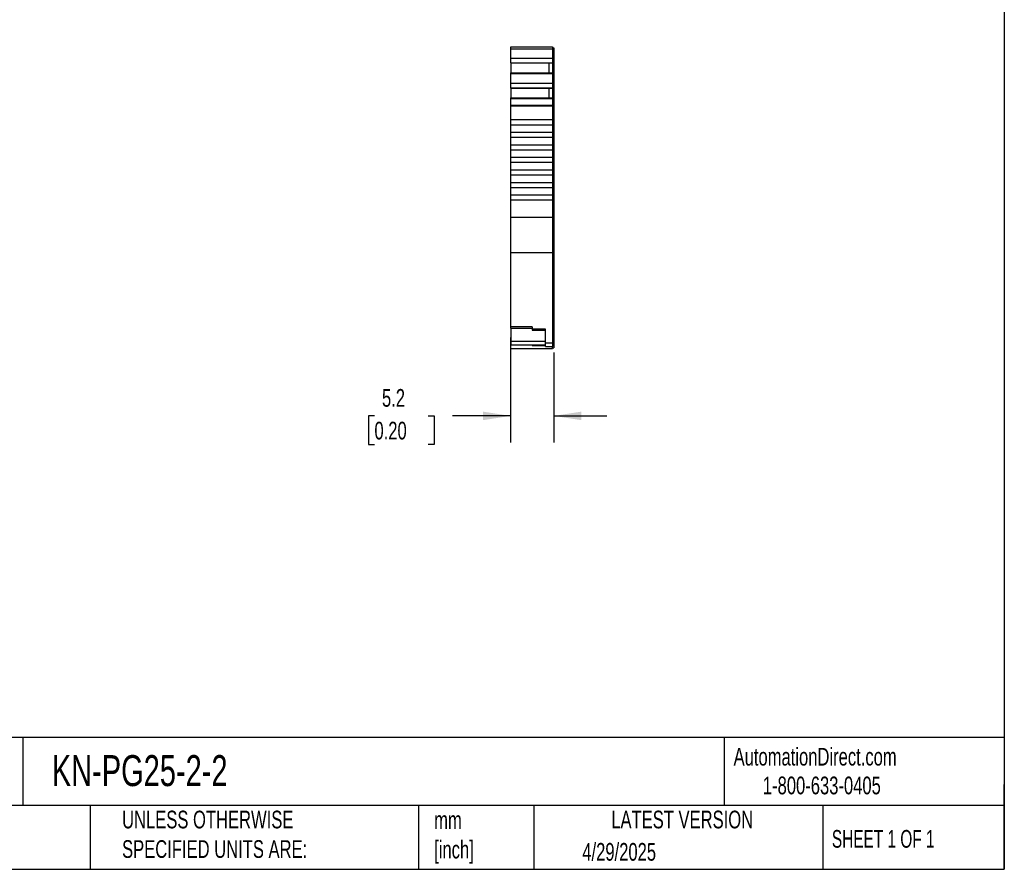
# Model space of a CAD drawing. Header units: millimetres. Extents: x 6 to 273, y 6 to 210.
# Tile 4 of 6: x 155 to 273, y 6 to 108. Entities that reach past the tile are written whole.
import ezdxf

# ---------------------------------------------------------------- set-up
doc = ezdxf.new("R2010")
doc.units = ezdxf.units.MM
doc.linetypes.add('SLD-Solid', pattern=[0])
doc.layers.add('DIMENSIONS', color=140, linetype='SLD-Solid', lineweight=25)
doc.layers.add('TEXT', color=140, linetype='SLD-Solid', lineweight=25)
doc.styles.add('SLDTEXTSTYLE0', font='TXT', dxfattribs={"width": 0.7})
doc.styles.add('SLDTEXTSTYLE1', font='TXT', dxfattribs={"width": 0.65})
doc.dimstyles.new('SLDDIMSTYLE1', dxfattribs={"dimtxt": 2.158008, "dimasz": 3.302, "dimexe": 0, "dimexo": 0.0625, "dimgap": 0.539502, "dimtad": 0, "dimtih": 1, "dimtoh": 1, "dimrnd": 1e-09, "dimzin": 12, "dimdsep": 46, "dimtxsty": 'SLDTEXTSTYLE0', "dimsah": 1, "dimcen": 0.09, "dimadec": 0, "dimazin": 3, "dimtfac": 1, "dimtmove": 0, "dimatfit": 0, "dimfxl": 0, "dimfrac": 2, "dimtolj": 1, "dimtzin": 12, "dimarcsym": 0})

# ---------------------------------------------------------------- blocks, each defined once
blk = doc.blocks.new('_D_3')
at = {"layer": 'DIMENSIONS'}
for p, q in [((214.05, 69.95), (214.05, 57.39)), ((219.2, 68.14), (219.2, 57.39)), ((197.77, 60.57), (197.05, 60.57)), ((197.05, 60.57), (197.05, 57.14)), ((204.18, 60.57), (204.91, 60.57)), ((204.91, 60.57), (204.91, 57.14)), ((214.05, 60.57), (207.11, 60.57)), ((219.2, 60.57), (225.55, 60.57)), ((197.05, 57.14), (197.77, 57.14)), ((204.91, 57.14), (204.18, 57.14))]:
    blk.add_line(p, q, dxfattribs=at)
for points in [[(214.05, 60.57), (210.75, 61.08), (210.75, 60.06)], [(219.2, 60.57), (222.51, 60.06), (222.51, 61.08)]]:
    blk.add_solid(points, dxfattribs=at)
at = {"layer": 'DIMENSIONS', "char_height": 2.117, "attachment_point": 1, "style": 'SLDTEXTSTYLE0'}
for s, insert in [('5.2', (198.67, 63.78)), ('0.20', (197.77, 59.87))]:
    blk.add_mtext(s, dxfattribs=dict(at, insert=insert))

msp = doc.modelspace()

# ---------------------------------------------------------------- linework, layer by layer
for p, q in [((214.054, 104.695), (219.054, 104.695)), ((214.054, 104.472), (214.054, 104.695)), ((214.054, 104.472), (219.054, 104.472)), ((214.054, 103.347), (214.054, 104.472)), ((219.054, 104.695), (219.054, 104.472)), ((219.054, 104.595), (219.204, 104.595)), ((219.054, 104.472), (219.054, 103.347)), ((219.054, 104.446), (219.204, 104.446)), ((219.204, 104.595), (219.204, 104.446)), ((219.204, 104.446), (219.204, 103.39)), ((214.054, 103.347), (219.054, 103.347)), ((214.054, 102.788), (214.054, 103.347)), ((214.054, 102.788), (219.054, 102.788)), ((214.054, 102.772), (214.054, 102.788)), ((214.054, 102.772), (214.054, 101.581)), ((214.054, 102.772), (218.604, 102.772)), ((218.604, 102.772), (219.054, 102.772)), ((218.604, 102.772), (218.604, 101.581)), ((219.054, 103.39), (219.204, 103.39)), ((219.054, 103.347), (219.054, 102.788)), ((219.054, 102.88), (219.204, 102.88)), ((219.054, 102.843), (219.204, 102.843)), ((219.054, 102.788), (219.054, 102.772)), ((219.054, 102.772), (219.054, 101.581)), ((219.204, 103.39), (219.204, 102.88)), ((219.204, 102.88), (219.204, 102.843)), ((219.204, 102.843), (219.204, 101.48)), ((214.054, 101.581), (219.054, 101.581)), ((214.054, 101.511), (214.054, 101.581)), ((214.054, 101.511), (219.054, 101.511)), ((214.054, 100.353), (214.054, 101.511)), ((219.054, 101.581), (219.054, 101.511)), ((219.054, 101.511), (219.054, 100.353)), ((219.054, 101.48), (219.204, 101.48)), ((219.054, 101.416), (219.204, 101.416)), ((219.204, 101.48), (219.204, 101.416)), ((219.204, 101.416), (219.204, 100.396)), ((214.054, 100.353), (219.054, 100.353)), ((214.054, 99.794), (214.054, 100.353)), ((219.054, 100.396), (219.204, 100.396)), ((219.054, 100.353), (219.054, 99.794)), ((219.204, 100.396), (219.204, 99.886)), ((214.054, 99.794), (219.054, 99.794)), ((214.054, 99.778), (214.054, 99.794)), ((214.054, 99.778), (214.054, 98.587)), ((214.054, 99.778), (218.604, 99.778)), ((218.604, 99.778), (219.054, 99.778)), ((218.604, 99.778), (218.604, 98.587)), ((219.054, 99.886), (219.204, 99.886)), ((219.054, 99.849), (219.204, 99.849)), ((219.054, 99.794), (219.054, 99.778)), ((219.054, 99.778), (219.054, 98.587)), ((219.204, 99.886), (219.204, 99.849)), ((219.204, 99.849), (219.204, 98.486)), ((214.054, 98.587), (219.054, 98.587)), ((214.054, 98.517), (214.054, 98.587)), ((214.054, 98.517), (219.054, 98.517)), ((214.054, 97.743), (214.054, 98.517)), ((214.054, 97.743), (219.054, 97.743)), ((214.054, 97.666), (214.054, 97.743)), ((219.054, 98.587), (219.054, 98.517)), ((219.054, 98.517), (219.054, 97.743)), ((219.054, 98.486), (219.204, 98.486)), ((219.054, 98.422), (219.204, 98.422)), ((219.054, 97.743), (219.054, 97.666)), ((219.054, 97.718), (219.204, 97.718)), ((219.204, 98.486), (219.204, 98.422)), ((219.204, 98.422), (219.204, 97.718)), ((219.204, 97.718), (219.204, 97.666)), ((214.054, 97.666), (219.054, 97.666)), ((214.054, 95.995), (214.054, 97.666)), ((219.054, 97.666), (219.054, 95.995)), ((219.054, 97.666), (219.204, 97.666)), ((219.204, 97.666), (219.204, 84.334)), ((214.054, 95.995), (219.054, 95.995)), ((214.054, 95.395), (214.054, 95.995)), ((214.054, 95.395), (219.054, 95.395)), ((214.054, 94.495), (214.054, 95.395)), ((219.054, 95.995), (219.054, 95.395)), ((219.054, 95.395), (219.054, 94.495)), ((214.054, 94.495), (219.054, 94.495)), ((214.054, 93.895), (214.054, 94.495)), ((219.054, 94.495), (219.054, 93.895)), ((214.054, 93.895), (219.054, 93.895)), ((214.054, 92.995), (214.054, 93.895)), ((214.054, 92.395), (214.054, 92.995)), ((214.054, 92.995), (219.054, 92.995)), ((219.054, 93.895), (219.054, 92.995)), ((219.054, 92.995), (219.054, 92.395)), ((214.054, 92.395), (219.054, 92.395)), ((214.054, 91.495), (214.054, 92.395)), ((219.054, 92.395), (219.054, 91.495)), ((214.054, 91.495), (219.054, 91.495)), ((214.054, 90.895), (214.054, 91.495)), ((214.054, 90.895), (219.054, 90.895)), ((214.054, 89.995), (214.054, 90.895)), ((219.054, 91.495), (219.054, 90.895)), ((219.054, 90.895), (219.054, 89.995)), ((214.054, 89.995), (219.054, 89.995)), ((214.054, 89.395), (214.054, 89.995)), ((219.054, 89.995), (219.054, 89.395)), ((214.054, 89.395), (219.054, 89.395)), ((214.054, 88.495), (214.054, 89.395)), ((214.054, 88.495), (219.054, 88.495)), ((214.054, 87.895), (214.054, 88.495)), ((219.054, 89.395), (219.054, 88.495)), ((219.054, 88.495), (219.054, 87.895)), ((214.054, 87.895), (219.054, 87.895)), ((214.054, 86.995), (214.054, 87.895)), ((219.054, 87.895), (219.054, 86.995)), ((214.054, 86.995), (219.054, 86.995)), ((214.054, 86.395), (214.054, 86.995)), ((214.054, 86.395), (219.054, 86.395)), ((214.054, 84.334), (214.054, 86.395)), ((219.054, 86.995), (219.054, 86.395)), ((219.054, 86.395), (219.054, 85.968)), ((219.054, 85.968), (219.054, 84.334)), ((214.054, 84.334), (219.054, 84.334)), ((214.054, 80.101), (214.054, 84.334)), ((219.054, 84.334), (219.054, 80.101)), ((219.054, 84.334), (219.204, 84.334)), ((219.204, 84.334), (219.204, 80.185)), ((214.054, 80.101), (219.054, 80.101)), ((214.054, 71.225), (214.054, 80.101)), ((219.054, 80.185), (219.204, 80.185)), ((219.054, 80.101), (219.054, 69.324)), ((219.204, 80.185), (219.204, 69.408)), ((216.604, 71.225), (214.054, 71.225)), ((214.054, 71.071), (214.054, 71.225)), ((214.054, 71.071), (216.604, 71.071)), ((214.054, 71.071), (214.054, 69.493)), ((216.604, 71.225), (216.604, 70.958)), ((218.204, 70.958), (216.604, 70.958)), ((216.604, 70.958), (216.604, 70.805)), ((216.604, 70.805), (218.204, 70.805)), ((218.204, 69.324), (218.204, 70.958)), ((214.054, 69.493), (218.204, 69.493)), ((214.054, 69.493), (214.054, 69.085)), ((214.054, 69.085), (218.204, 69.085)), ((214.054, 68.623), (214.054, 69.085)), ((214.054, 68.623), (219.054, 68.623)), ((214.054, 68.623), (219.054, 68.623)), ((216.604, 69.085), (216.604, 68.977)), ((216.604, 68.977), (218.204, 68.977)), ((218.204, 69.324), (219.054, 69.324)), ((218.204, 68.885), (218.204, 69.324)), ((218.204, 68.885), (219.054, 68.885)), ((219.054, 69.408), (219.204, 69.408)), ((219.054, 69.324), (219.054, 68.885)), ((219.054, 68.985), (219.204, 68.985)), ((219.054, 68.623), (219.054, 68.885)), ((219.054, 68.723), (219.204, 68.723)), ((219.054, 68.723), (219.204, 68.723)), ((219.204, 69.408), (219.204, 68.985)), ((219.204, 68.985), (219.204, 68.723))]:
    msp.add_line(p, q)
at = {"layer": 'TEXT'}
for p, q in [((273.05, 209.55), (273.05, 6.35)), ((273.05, 22.126), (6.35, 22.126)), ((155.759, 22.126), (155.759, 13.97)), ((239.575, 22.126), (239.575, 13.97)), ((273.05, 6.35), (273.05, 16.51)), ((273.05, 13.97), (6.35, 13.97)), ((163.78, 13.97), (163.78, 6.35)), ((203.024, 13.97), (203.024, 6.35)), ((216.812, 13.97), (216.812, 6.35)), ((251.349, 13.97), (251.349, 6.35)), ((6.35, 6.35), (273.05, 6.35))]:
    msp.add_line(p, q, dxfattribs=at)

# ---------------------------------------------------------------- texts
for s, insert, char_height, attachment_point, style in [('KN-PG25-2-2', (159.208, 20.006), 3.70417, 1, 'SLDTEXTSTYLE0'), ('AutomationDirect.com', (240.695, 20.877), 2.11667, 1, 'SLDTEXTSTYLE0'), ('1-800-633-0405', (244.192, 17.437), 2.11667, 1, 'SLDTEXTSTYLE0'), ('UNLESS OTHERWISE ^JSPECIFIED UNITS ARE:', (167.608, 13.361), 2.11667, 1, 'SLDTEXTSTYLE0'), ('LATEST VERSION', (234.552, 13.364), 2.11667, 2, 'SLDTEXTSTYLE0'), ('mm^J[inch]', (204.907, 13.297), 2.1167, 1, 'SLDTEXTSTYLE0'), ('SHEET 1 OF 1', (252.441, 11.051), 2.11667, 1, 'SLDTEXTSTYLE1'), ('4/29/2025', (222.613, 9.497), 2.1167, 1, 'SLDTEXTSTYLE0')]:
    msp.add_mtext(s, dxfattribs=dict(at, insert=insert, char_height=char_height, attachment_point=attachment_point, style=style))

# ---------------------------------------------------------------- dimensions: what is measured, and where the dimension line sits
at = {"layer": 'DIMENSIONS'}
dim = msp.add_linear_dim(base=(219.204, 60.57), p1=(214.054, 71.225), p2=(219.204, 69.408), angle=0, dimstyle='SLDDIMSTYLE1', dxfattribs=at)
dim.commit()
dim.dimension.update_dxf_attribs({"geometry": '_D_3', "text_midpoint": (200.977, 60.57), "dimtype": 160})

doc.saveas('drawing.dxf')
